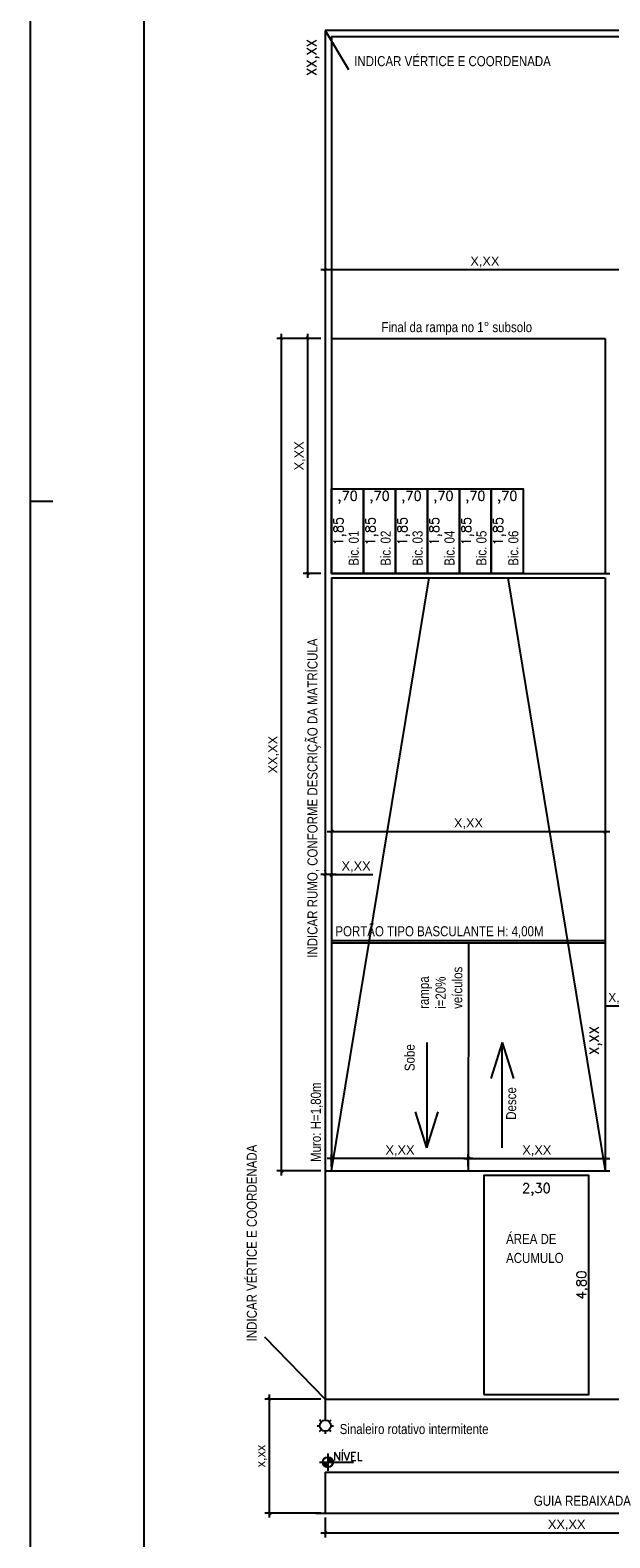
# Model space of a CAD drawing. Header units: millimetres. Extents: x -111 to 66, y -121 to 191.
# Tile 23 of 43: x -66 to -53, y 39 to 72. Entities that reach past the tile are written whole.
import ezdxf

# ---------------------------------------------------------------- set-up
doc = ezdxf.new("R2010")
doc.units = ezdxf.units.MM
for name, color, linetype in [('1', 1, 'Continuous'), ('2', 2, 'Continuous'), ('_CONSTR_PRINC', 5, 'Continuous'), ('_COTAS_EXT', 1, 'Continuous'), ('Texto', 1, 'Continuous')]:
    doc.layers.add(name, color=color, linetype=linetype)
doc.styles.add('Arial', font='arial.ttf')
doc.styles.add('ROMANS', font='romans')
doc.styles.get("Standard").update_dxf_attribs({"font": 'txt.shx'})
doc.styles.add('Technic', font='techl___.ttf')
doc.dimstyles.new('_LINHA CHAMADA', dxfattribs={"dimtxt": 0.2, "dimasz": 0.06, "dimexe": 0.1, "dimexo": 0.1, "dimgap": 0.05, "dimtad": 1, "dimzin": 1, "dimtxsty": 'Arial', "dimblk": 'OBLIQUE', "dimcen": 2.5, "dimdle": 0.1, "dimclrd": 256, "dimclre": 256, "dimclrt": 2, "dimadec": 0, "dimazin": 0, "dimtfac": 1, "dimtmove": 0, "dimatfit": 3, "dimfxl": 1, "dimarcsym": 0})
doc.dimstyles.new('SEM 0 LINHA CHAMADA', dxfattribs={"dimtxt": 0.21, "dimasz": 0.06, "dimexe": 0.05, "dimexo": 0.05, "dimgap": 0.01, "dimtad": 1, "dimzin": 4, "dimtxsty": 'Standard', "dimblk": 'OBLIQUE', "dimcen": 2.5, "dimdle": 0.05, "dimse1": 1, "dimse2": 1, "dimsd1": 1, "dimsd2": 1, "dimclrd": 256, "dimclre": 256, "dimclrt": 2, "dimadec": 0, "dimazin": 0, "dimtfac": 1, "dimtmove": 0, "dimatfit": 3, "dimfxl": 1, "dimarcsym": 0})
doc.dimstyles.new('SEM LINHA CHAMADA', dxfattribs={"dimtxt": 0.21, "dimasz": 0.06, "dimexe": 0.05, "dimexo": 0.05, "dimgap": 0.01, "dimtad": 1, "dimzin": 1, "dimtxsty": 'Standard', "dimblk": 'OBLIQUE', "dimcen": 2.5, "dimdle": 0.05, "dimse1": 1, "dimse2": 1, "dimsd1": 1, "dimsd2": 1, "dimclrd": 256, "dimclre": 256, "dimclrt": 2, "dimadec": 0, "dimazin": 0, "dimtfac": 1, "dimtmove": 0, "dimatfit": 3, "dimfxl": 1, "dimarcsym": 0})

# ---------------------------------------------------------------- blocks, each defined once
blk = doc.blocks.new('_OBLIQUE')
at = {"color": 0, "linetype": 'ByBlock'}
blk.add_line((-0.5, -0.5), (0.5, 0.5), dxfattribs=at)
blk = doc.blocks.new('*D84')
at = {"layer": '_COTAS_EXT', "lineweight": -2}
for p, q in [((-59.476, 53.885), (-59.816, 53.885)), ((-59.716, 53.97), (-59.716, 53.985)), ((-59.576, 53.885), (-58.672, 53.885)), ((-59.576, 53.79), (-59.576, 53.785))]:
    blk.add_line(p, q, dxfattribs=at)
at = {"layer": 'Defpoints', "color": 0}
for p in [(-59.716, 53.885), (-59.576, 53.89), (-59.716, 53.87)]:
    blk.add_point(p, dxfattribs=at)
at = {"layer": '_COTAS_EXT', "lineweight": -2, "xscale": 0.06, "yscale": 0.06, "zscale": 0.06, "rotation": 180}
blk.add_blockref('_OBLIQUE', (-59.716, 53.885), dxfattribs=at)
at = {"layer": '_COTAS_EXT', "lineweight": -2, "xscale": 0.06, "yscale": 0.06, "zscale": 0.06}
blk.add_blockref('_OBLIQUE', (-59.576, 53.885), dxfattribs=at)
at = {"layer": '_COTAS_EXT', "color": 2, "insert": (-59.039, 54.055), "char_height": 0.2, "attachment_point": 5, "style": 'Arial'}
blk.add_mtext('X,XX', dxfattribs=at)
blk = doc.blocks.new('*D85')
at = {"layer": '_COTAS_EXT', "lineweight": -2}
for p, q in [((-59.576, 54.931), (-59.576, 54.931)), ((-53.576, 54.931), (-53.576, 54.931)), ((-59.676, 54.831), (-53.476, 54.831))]:
    blk.add_line(p, q, dxfattribs=at)
at = {"layer": 'Defpoints', "color": 0}
for p in [(-59.576, 54.831), (-53.576, 54.831), (-53.576, 54.831)]:
    blk.add_point(p, dxfattribs=at)
at = {"layer": '_COTAS_EXT', "lineweight": -2, "xscale": 0.06, "yscale": 0.06, "zscale": 0.06, "rotation": 180}
blk.add_blockref('_OBLIQUE', (-59.576, 54.831), dxfattribs=at)
at = {"layer": '_COTAS_EXT', "lineweight": -2, "xscale": 0.06, "yscale": 0.06, "zscale": 0.06}
blk.add_blockref('_OBLIQUE', (-53.576, 54.831), dxfattribs=at)
at = {"layer": '_COTAS_EXT', "color": 2, "insert": (-56.576, 55.001), "char_height": 0.2, "attachment_point": 5, "style": 'Arial'}
blk.add_mtext('X,XX', dxfattribs=at)
blk = doc.blocks.new('*D86')
at = {"layer": '_COTAS_EXT', "lineweight": -2}
for p, q in [((-59.816, 65.64), (-60.203, 65.64)), ((-60.103, 65.74), (-60.103, 60.39)), ((-59.816, 60.49), (-60.203, 60.49))]:
    blk.add_line(p, q, dxfattribs=at)
at = {"layer": 'Defpoints', "color": 0}
for p in [(-59.716, 65.64), (-60.103, 60.49), (-59.716, 60.49)]:
    blk.add_point(p, dxfattribs=at)
at = {"layer": '_COTAS_EXT', "lineweight": -2, "xscale": 0.06, "yscale": 0.06, "zscale": 0.06}
for p, rotation in [((-60.103, 65.64), 89.99999999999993), ((-60.103, 60.49), 269.9999999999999)]:
    blk.add_blockref('_OBLIQUE', p, dxfattribs=dict(at, rotation=rotation))
at = {"layer": '_COTAS_EXT', "color": 2, "insert": (-60.272, 63.065), "char_height": 0.2, "attachment_point": 5, "rotation": 90, "style": 'Arial'}
blk.add_mtext('X,XX', dxfattribs=at)
blk = doc.blocks.new('*D87')
at = {"layer": '_COTAS_EXT', "lineweight": -2}
for p, q in [((-59.816, 65.64), (-60.777, 65.64)), ((-60.677, 47.29), (-60.677, 65.74)), ((-59.816, 47.39), (-60.777, 47.39))]:
    blk.add_line(p, q, dxfattribs=at)
at = {"layer": 'Defpoints', "color": 0}
for p in [(-60.677, 65.64), (-59.716, 65.64), (-59.716, 47.39)]:
    blk.add_point(p, dxfattribs=at)
at = {"layer": '_COTAS_EXT', "lineweight": -2, "xscale": 0.06, "yscale": 0.06, "zscale": 0.06}
for p, rotation in [((-60.677, 65.64), 90), ((-60.677, 47.39), 270)]:
    blk.add_blockref('_OBLIQUE', p, dxfattribs=dict(at, rotation=rotation))
at = {"layer": '_COTAS_EXT', "color": 2, "insert": (-60.847, 56.515), "char_height": 0.2, "attachment_point": 5, "rotation": 90, "style": 'Arial'}
blk.add_mtext('XX,XX', dxfattribs=at)
blk = doc.blocks.new('*D89')
at = {"layer": 'Defpoints', "color": 0}
for p in [(-59.716, 72.39), (-59.852, 42.39), (-59.716, 42.39)]:
    blk.add_point(p, dxfattribs=at)
at = {"layer": '_COTAS_EXT', "color": 2, "insert": (-59.984, 71.801), "char_height": 0.21, "attachment_point": 5, "rotation": 90}
blk.add_mtext('XX,XX', dxfattribs=at)
blk = doc.blocks.new('*D90')
at = {"layer": 'Defpoints', "color": 0}
for p in [(-59.716, 42.39), (-13.829, 42.39), (-59.716, 41.965)]:
    blk.add_point(p, dxfattribs=at)
at = {"layer": '_COTAS_EXT', "color": 2, "insert": (-14.574, 42.097), "char_height": 0.21, "attachment_point": 5}
blk.add_mtext('xx,xx', dxfattribs=at)
blk = doc.blocks.new('*D97')
at = {"layer": '_COTAS_EXT', "lineweight": -2}
for p, q in [((-59.816, 42.39), (-61.043, 42.39)), ((-60.943, 42.49), (-60.943, 39.79)), ((-59.816, 39.89), (-61.043, 39.89))]:
    blk.add_line(p, q, dxfattribs=at)
at = {"layer": 'Defpoints', "color": 0}
for p in [(-59.716, 42.39), (-60.943, 39.89), (-59.716, 39.89)]:
    blk.add_point(p, dxfattribs=at)
at = {"layer": '_COTAS_EXT', "lineweight": -2, "xscale": 0.06, "yscale": 0.06, "zscale": 0.06}
for p, rotation in [((-60.943, 42.39), 90), ((-60.943, 39.89), 270)]:
    blk.add_blockref('_OBLIQUE', p, dxfattribs=dict(at, rotation=rotation))
at = {"layer": '_COTAS_EXT', "color": 2, "insert": (-61.112, 41.14), "char_height": 0.2, "attachment_point": 5, "rotation": 90, "style": 'Arial'}
blk.add_mtext('x,xx', dxfattribs=at)
blk = doc.blocks.new('*X99')
at = {"color": 0}
for p, q in [((0, 0.088), (0.011, 0.099)), ((0, 0.071), (0.026, 0.097)), ((0, 0.053), (0.039, 0.092)), ((0, 0.035), (0.051, 0.086)), ((0, 0.018), (0.061, 0.079)), ((0, 0), (0.071, 0.071)), ((0.018, 0), (0.079, 0.061)), ((0.035, 0), (0.086, 0.051)), ((0.053, 0), (0.092, 0.039)), ((0.071, 0), (0.097, 0.026)), ((0.088, 0), (0.099, 0.011)), ((-0.099, -0.011), (-0.088, 0)), ((-0.097, -0.026), (-0.071, 0)), ((-0.092, -0.039), (-0.053, 0)), ((-0.086, -0.051), (-0.035, 0)), ((-0.079, -0.061), (-0.018, 0)), ((-0.071, -0.071), (0, 0)), ((-0.061, -0.079), (0, -0.018)), ((-0.051, -0.086), (0, -0.035)), ((-0.039, -0.092), (0, -0.053)), ((-0.026, -0.097), (0, -0.071)), ((-0.011, -0.099), (0, -0.088))]:
    blk.add_line(p, q, dxfattribs=at)
blk = doc.blocks.new('NIV-PL')
for p, q in [((-0.25, 0), (0.75, 0)), ((0, 0.25), (0, -0.25))]:
    blk.add_line(p, q)
blk.add_circle((0, 0), 0.15)
at = {"color": 2, "xscale": 1.5, "yscale": 1.5, "zscale": 1.5}
blk.add_blockref('*X99', (0, 0), dxfattribs=at)
at = {"color": 2, "style": 'ROMANS'}
blk.add_attdef('NIVEL', (0.15, 0.05), '', height=0.15, dxfattribs=at)
blk = doc.blocks.new('*D110')
at = {"layer": '_COTAS_EXT', "lineweight": -2}
for p, q in [((-52.616, 67.145), (-59.816, 67.145)), ((-59.716, 67.245), (-59.716, 67.245)), ((-52.716, 66.871), (-52.716, 67.245))]:
    blk.add_line(p, q, dxfattribs=at)
at = {"layer": 'Defpoints', "color": 0}
for p in [(-59.716, 67.145), (-59.716, 67.145), (-52.716, 66.771)]:
    blk.add_point(p, dxfattribs=at)
at = {"layer": '_COTAS_EXT', "lineweight": -2, "xscale": 0.06, "yscale": 0.06, "zscale": 0.06, "rotation": 180}
blk.add_blockref('_OBLIQUE', (-59.716, 67.145), dxfattribs=at)
at = {"layer": '_COTAS_EXT', "lineweight": -2, "xscale": 0.06, "yscale": 0.06, "zscale": 0.06}
blk.add_blockref('_OBLIQUE', (-52.716, 67.145), dxfattribs=at)
at = {"layer": '_COTAS_EXT', "color": 2, "insert": (-56.216, 67.315), "char_height": 0.2, "attachment_point": 5, "style": 'Arial'}
blk.add_mtext('X,XX', dxfattribs=at)
blk = doc.blocks.new('*D162')
at = {"layer": 'Defpoints', "color": 0}
for p in [(-59.576, 62.34), (-58.876, 62.34), (-59.576, 62.025)]:
    blk.add_point(p, dxfattribs=at)
at = {"layer": '_COTAS_EXT', "color": 2, "insert": (-59.226, 62.157), "char_height": 0.21, "attachment_point": 5}
blk.add_mtext(',70', dxfattribs=at)
blk = doc.blocks.new('*D163')
at = {"layer": 'Defpoints', "color": 0}
for p in [(-59.576, 62.34), (-59.576, 60.49), (-59.262, 60.49)]:
    blk.add_point(p, dxfattribs=at)
at = {"layer": '_COTAS_EXT', "color": 2, "insert": (-59.395, 61.415), "char_height": 0.21, "attachment_point": 5, "rotation": 90}
blk.add_mtext('1,85', dxfattribs=at)
blk = doc.blocks.new('*D164')
at = {"layer": 'Defpoints', "color": 0}
for p in [(-58.876, 62.34), (-58.176, 62.34), (-58.876, 62.025)]:
    blk.add_point(p, dxfattribs=at)
at = {"layer": '_COTAS_EXT', "color": 2, "insert": (-58.526, 62.157), "char_height": 0.21, "attachment_point": 5}
blk.add_mtext(',70', dxfattribs=at)
blk = doc.blocks.new('*D165')
at = {"layer": 'Defpoints', "color": 0}
for p in [(-58.876, 62.34), (-58.876, 60.49), (-58.562, 60.49)]:
    blk.add_point(p, dxfattribs=at)
at = {"layer": '_COTAS_EXT', "color": 2, "insert": (-58.695, 61.415), "char_height": 0.21, "attachment_point": 5, "rotation": 90}
blk.add_mtext('1,85', dxfattribs=at)
blk = doc.blocks.new('*D166')
at = {"layer": 'Defpoints', "color": 0}
for p in [(-58.176, 62.34), (-57.476, 62.34), (-58.176, 62.025)]:
    blk.add_point(p, dxfattribs=at)
at = {"layer": '_COTAS_EXT', "color": 2, "insert": (-57.826, 62.157), "char_height": 0.21, "attachment_point": 5}
blk.add_mtext(',70', dxfattribs=at)
blk = doc.blocks.new('*D167')
at = {"layer": 'Defpoints', "color": 0}
for p in [(-58.176, 62.34), (-58.176, 60.49), (-57.862, 60.49)]:
    blk.add_point(p, dxfattribs=at)
at = {"layer": '_COTAS_EXT', "color": 2, "insert": (-57.995, 61.415), "char_height": 0.21, "attachment_point": 5, "rotation": 90}
blk.add_mtext('1,85', dxfattribs=at)
blk = doc.blocks.new('*D168')
at = {"layer": 'Defpoints', "color": 0}
for p in [(-57.476, 62.34), (-56.776, 62.34), (-57.476, 62.025)]:
    blk.add_point(p, dxfattribs=at)
at = {"layer": '_COTAS_EXT', "color": 2, "insert": (-57.126, 62.157), "char_height": 0.21, "attachment_point": 5}
blk.add_mtext(',70', dxfattribs=at)
blk = doc.blocks.new('*D169')
at = {"layer": 'Defpoints', "color": 0}
for p in [(-57.476, 62.34), (-57.476, 60.49), (-57.162, 60.49)]:
    blk.add_point(p, dxfattribs=at)
at = {"layer": '_COTAS_EXT', "color": 2, "insert": (-57.295, 61.415), "char_height": 0.21, "attachment_point": 5, "rotation": 90}
blk.add_mtext('1,85', dxfattribs=at)
blk = doc.blocks.new('*D170')
at = {"layer": 'Defpoints', "color": 0}
for p in [(-56.776, 62.34), (-56.076, 62.34), (-56.776, 62.025)]:
    blk.add_point(p, dxfattribs=at)
at = {"layer": '_COTAS_EXT', "color": 2, "insert": (-56.426, 62.157), "char_height": 0.21, "attachment_point": 5}
blk.add_mtext(',70', dxfattribs=at)
blk = doc.blocks.new('*D171')
at = {"layer": 'Defpoints', "color": 0}
for p in [(-56.776, 62.34), (-56.776, 60.49), (-56.462, 60.49)]:
    blk.add_point(p, dxfattribs=at)
at = {"layer": '_COTAS_EXT', "color": 2, "insert": (-56.595, 61.415), "char_height": 0.21, "attachment_point": 5, "rotation": 90}
blk.add_mtext('1,85', dxfattribs=at)
blk = doc.blocks.new('*D172')
at = {"layer": 'Defpoints', "color": 0}
for p in [(-56.076, 62.34), (-55.376, 62.34), (-56.076, 62.025)]:
    blk.add_point(p, dxfattribs=at)
at = {"layer": '_COTAS_EXT', "color": 2, "insert": (-55.726, 62.157), "char_height": 0.21, "attachment_point": 5}
blk.add_mtext(',70', dxfattribs=at)
blk = doc.blocks.new('*D173')
at = {"layer": 'Defpoints', "color": 0}
for p in [(-56.076, 62.34), (-56.076, 60.49), (-55.762, 60.49)]:
    blk.add_point(p, dxfattribs=at)
at = {"layer": '_COTAS_EXT', "color": 2, "insert": (-55.895, 61.415), "char_height": 0.21, "attachment_point": 5, "rotation": 90}
blk.add_mtext('1,85', dxfattribs=at)
blk = doc.blocks.new('sinaleiro')
at = {"layer": '1'}
for p, q in [((2392.441, 857.328), (2392.441, 856.943)), ((2392.291, 856.841), (2392.339, 856.841)), ((2392.368, 856.913), (2392.334, 856.947)), ((2392.513, 856.913), (2392.547, 856.947)), ((2392.543, 856.841), (2392.591, 856.841)), ((2392.334, 856.734), (2392.368, 856.768)), ((2392.441, 856.739), (2392.441, 856.691)), ((2392.547, 856.734), (2392.513, 856.768))]:
    blk.add_line(p, q, dxfattribs=at)
blk.add_circle((2392.441, 856.841), 0.102, dxfattribs=at)
blk = doc.blocks.new('*D179')
at = {"layer": '_COTAS_EXT', "lineweight": -2}
for p, q in [((-56.679, 47.661), (-53.476, 47.661)), ((-56.579, 47.49), (-56.579, 47.761)), ((-53.576, 47.761), (-53.576, 47.761))]:
    blk.add_line(p, q, dxfattribs=at)
at = {"layer": 'Defpoints', "color": 0}
for p in [(-53.576, 47.661), (-53.576, 47.661), (-56.579, 47.39)]:
    blk.add_point(p, dxfattribs=at)
at = {"layer": '_COTAS_EXT', "lineweight": -2, "xscale": 0.06, "yscale": 0.06, "zscale": 0.06, "rotation": 180}
blk.add_blockref('_OBLIQUE', (-56.579, 47.661), dxfattribs=at)
at = {"layer": '_COTAS_EXT', "lineweight": -2, "xscale": 0.06, "yscale": 0.06, "zscale": 0.06}
blk.add_blockref('_OBLIQUE', (-53.576, 47.661), dxfattribs=at)
at = {"layer": '_COTAS_EXT', "color": 2, "insert": (-55.077, 47.831), "char_height": 0.2, "attachment_point": 5, "style": 'Arial'}
blk.add_mtext('X,XX', dxfattribs=at)
blk = doc.blocks.new('*D180')
at = {"layer": '_COTAS_EXT', "lineweight": -2}
for p, q in [((-56.479, 47.661), (-59.676, 47.661)), ((-59.576, 47.49), (-59.576, 47.761)), ((-56.579, 47.49), (-56.579, 47.761))]:
    blk.add_line(p, q, dxfattribs=at)
at = {"layer": 'Defpoints', "color": 0}
for p in [(-59.576, 47.661), (-59.576, 47.39), (-56.579, 47.39)]:
    blk.add_point(p, dxfattribs=at)
at = {"layer": '_COTAS_EXT', "lineweight": -2, "xscale": 0.06, "yscale": 0.06, "zscale": 0.06, "rotation": 180}
blk.add_blockref('_OBLIQUE', (-59.576, 47.661), dxfattribs=at)
at = {"layer": '_COTAS_EXT', "lineweight": -2, "xscale": 0.06, "yscale": 0.06, "zscale": 0.06}
blk.add_blockref('_OBLIQUE', (-56.579, 47.661), dxfattribs=at)
at = {"layer": '_COTAS_EXT', "color": 2, "insert": (-58.077, 47.831), "char_height": 0.2, "attachment_point": 5, "style": 'Arial'}
blk.add_mtext('X,XX', dxfattribs=at)
blk = doc.blocks.new('*D182')
at = {"layer": 'Defpoints', "color": 0}
for p in [(-53.576, 52.39), (-53.656, 47.39), (-53.576, 47.39)]:
    blk.add_point(p, dxfattribs=at)
at = {"layer": '_COTAS_EXT', "color": 2, "insert": (-53.788, 50.254), "char_height": 0.21, "attachment_point": 5, "rotation": 90}
blk.add_mtext('X,XX', dxfattribs=at)
blk = doc.blocks.new('*D183')
at = {"layer": '_COTAS_EXT', "lineweight": -2}
for p, q in [((-59.716, 39.79), (-59.716, 39.356)), ((-49.129, 39.79), (-49.129, 39.356)), ((-59.816, 39.456), (-49.029, 39.456))]:
    blk.add_line(p, q, dxfattribs=at)
at = {"layer": 'Defpoints', "color": 0}
for p in [(-59.716, 39.89), (-49.129, 39.89), (-49.129, 39.456)]:
    blk.add_point(p, dxfattribs=at)
at = {"layer": '_COTAS_EXT', "lineweight": -2, "xscale": 0.06, "yscale": 0.06, "zscale": 0.06, "rotation": 180}
blk.add_blockref('_OBLIQUE', (-59.716, 39.456), dxfattribs=at)
at = {"layer": '_COTAS_EXT', "lineweight": -2, "xscale": 0.06, "yscale": 0.06, "zscale": 0.06}
blk.add_blockref('_OBLIQUE', (-49.129, 39.456), dxfattribs=at)
at = {"layer": '_COTAS_EXT', "color": 2, "insert": (-54.422, 39.625), "char_height": 0.2, "attachment_point": 5, "style": 'Arial'}
blk.add_mtext('XX,XX', dxfattribs=at)
blk = doc.blocks.new('*D190')
at = {"layer": '_COTAS_EXT', "lineweight": -2}
for p, q in [((-52.716, 52.29), (-52.716, 50.902)), ((-52.366, 52.29), (-52.366, 50.902)), ((-52.716, 51.002), (-53.559, 51.002)), ((-52.816, 51.002), (-52.266, 51.002))]:
    blk.add_line(p, q, dxfattribs=at)
at = {"layer": 'Defpoints', "color": 0}
for p in [(-52.716, 52.39), (-52.366, 52.39), (-52.366, 51.002)]:
    blk.add_point(p, dxfattribs=at)
at = {"layer": '_COTAS_EXT', "lineweight": -2, "xscale": 0.06, "yscale": 0.06, "zscale": 0.06, "rotation": 180}
blk.add_blockref('_OBLIQUE', (-52.716, 51.002), dxfattribs=at)
at = {"layer": '_COTAS_EXT', "lineweight": -2, "xscale": 0.06, "yscale": 0.06, "zscale": 0.06}
blk.add_blockref('_OBLIQUE', (-52.366, 51.002), dxfattribs=at)
at = {"layer": '_COTAS_EXT', "color": 2, "insert": (-53.192, 51.172), "char_height": 0.2, "attachment_point": 5, "style": 'Arial'}
blk.add_mtext('X,XX', dxfattribs=at)
blk = doc.blocks.new('*D343')
at = {"layer": 'Defpoints', "color": 0}
for p in [(-56.236, 47.29), (-53.936, 47.29), (-53.936, 46.85)]:
    blk.add_point(p, dxfattribs=at)
at = {"layer": '_COTAS_EXT', "color": 2, "insert": (-55.086, 46.983), "char_height": 0.21, "attachment_point": 5}
blk.add_mtext('2,30', dxfattribs=at)
blk = doc.blocks.new('*D344')
at = {"layer": 'Defpoints', "color": 0}
for p in [(-53.936, 47.29), (-53.936, 42.49), (-53.936, 42.49)]:
    blk.add_point(p, dxfattribs=at)
at = {"layer": '_COTAS_EXT', "color": 2, "insert": (-54.068, 44.89), "char_height": 0.21, "attachment_point": 5, "rotation": 90}
blk.add_mtext('4,80', dxfattribs=at)

msp = doc.modelspace()

# ---------------------------------------------------------------- linework, layer by layer
at = {"color": 1}
msp.add_lwpolyline([(52.7129, 2.6747), (52.7129, 86.7747), (-66.1871, 86.7747), (-66.1871, 2.6747)], close=True, dxfattribs=at)
at = {"color": 5}
msp.add_lwpolyline([(-63.6871, 85.7747), (51.7129, 85.7747), (51.7129, 3.6747), (-63.6871, 3.6747)], close=True, dxfattribs=at)
at = {"layer": '1'}
for p, q in [((-59.5755, 65.6401), (-53.5755, 65.6401)), ((-53.5755, 65.6401), (-53.5755, 60.4901)), ((-59.5755, 47.3901), (-57.4385, 60.3901)), ((-55.7125, 60.3901), (-53.5755, 47.3901)), ((-59.5755, 52.4401), (-53.5755, 52.4401)), ((-59.5755, 52.3901), (-53.5755, 52.3901)), ((-57.4867, 50.2054), (-57.4867, 47.8931)), ((-57.4867, 50.2054), (-57.4867, 47.8931)), ((-55.8343, 50.2054), (-56.0829, 49.4151)), ((-55.8343, 47.8931), (-55.8343, 50.2054)), ((-55.8343, 47.8931), (-55.8343, 50.2054)), ((-55.8343, 50.2054), (-55.5857, 49.4151)), ((-57.4867, 47.8931), (-57.7353, 48.6834)), ((-57.4867, 47.8931), (-57.238, 48.6834))]:
    msp.add_line(p, q, dxfattribs=at)
for points in [[(-59.5755, 62.3401), (-58.8755, 62.3401), (-58.8755, 60.4901), (-59.5755, 60.4901)], [(-58.8755, 62.3401), (-58.1755, 62.3401), (-58.1755, 60.4901), (-58.8755, 60.4901)], [(-58.1755, 62.3401), (-57.4755, 62.3401), (-57.4755, 60.4901), (-58.1755, 60.4901)], [(-57.4755, 62.3401), (-56.7755, 62.3401), (-56.7755, 60.4901), (-57.4755, 60.4901)], [(-56.7755, 62.3401), (-56.0755, 62.3401), (-56.0755, 60.4901), (-56.7755, 60.4901)], [(-56.0755, 62.3401), (-55.3755, 62.3401), (-55.3755, 60.4901), (-56.0755, 60.4901)], [(-56.2355, 42.4901), (-53.9355, 42.4901), (-53.9355, 47.2901), (-56.2355, 47.2901)]]:
    msp.add_lwpolyline(points, close=True, dxfattribs=at)
at = {"layer": '2'}
for p, q in [((-66.1871, 62.0747), (-65.6871, 62.0747)), ((-56.5755, 52.3901), (-56.579, 47.3901)), ((-59.7155, 40.7901), (-49.129, 40.7901)), ((-59.7155, 40.7901), (-59.7155, 39.8901)), ((-59.9255, 39.8901), (-13.829, 39.8901))]:
    msp.add_line(p, q, dxfattribs=at)
at = {"layer": '_CONSTR_PRINC'}
for p, q in [((-59.5755, 60.4901), (-53.4755, 60.4901)), ((-59.5755, 60.3901), (-53.5755, 60.3901)), ((-53.5755, 60.3901), (-53.5755, 47.3901)), ((-59.7155, 47.3901), (-53.4755, 47.3901))]:
    msp.add_line(p, q, dxfattribs=at)
msp.add_lwpolyline([(-59.7155, 72.3901), (-59.7155, 42.3901), (-13.8255, 42.3901), (-13.8255, 72.3901)], close=True, dxfattribs=at)
for points in [[(-13.9655, 42.3901), (-13.9655, 72.2501), (-59.5755, 72.2501), (-59.5755, 60.4901)], [(-59.5755, 60.3901), (-59.5755, 47.3901)]]:
    msp.add_lwpolyline(points, dxfattribs=at)
at = {"layer": 'Texto'}
for p, q in [((-59.7155, 72.3901), (-59.2092, 71.5333)), ((-59.7155, 42.3901), (-61.0388, 43.748))]:
    msp.add_line(p, q, dxfattribs=at)

# ---------------------------------------------------------------- block references
at = {"layer": '2', "xscale": 1.2, "yscale": 1.2, "zscale": 1.2}
msp.add_blockref('sinaleiro', (-2930.6442, -986.4031), dxfattribs=at)
at = {"layer": '_COTAS_EXT'}
ref = msp.add_blockref('NIV-PL', (-59.6578, 41.0068), dxfattribs=dict(at, xscale=0.75, yscale=0.75, zscale=0.75))
ref.add_attrib('NIVEL', 'NÍVEL', (-59.5453, 41.0443), dxfattribs={"layer": '0', "color": 2, "height": 0.18, "style": 'ROMANS'})

# ---------------------------------------------------------------- texts
at = {"layer": 'Texto', "char_height": 0.22, "attachment_point": 1, "style": 'Technic'}
for s, insert in [('INDICAR VÉRTICE E COORDENADA', (-59.0817, 71.8281)), ('Final da rampa no 1° subsolo', (-58.4842, 65.998)), ('PORTÃO TIPO BASCULANTE H: 4,00M', (-59.4946, 52.7551)), ('ÁREA DE', (-55.7511, 46.0091)), ('ACUMULO', (-55.7511, 45.5936)), ('Sinaleiro rotativo intermitente', (-59.3996, 41.8425)), ('GUIA REBAIXADA', (-55.1426, 40.2698))]:
    msp.add_mtext(s, dxfattribs=dict(at, insert=insert))
at = {"layer": 'Texto', "char_height": 0.22, "attachment_point": 1, "rotation": 90, "style": 'Technic'}
for s, insert in [('Bic. 01', (-59.2016, 60.6561)), ('Bic. 02', (-58.5016, 60.6561)), ('Bic. 03', (-57.8016, 60.6561)), ('Bic. 04', (-57.1016, 60.6561)), ('Bic. 05', (-56.4016, 60.6561)), ('Bic. 06', (-55.7016, 60.6561)), ('INDICAR RUMO, CONFORME DESCRIÇÃO DA MATRÍCULA', (-60.1062, 52.0628)), ('rampa\\Pi=20%\\Pveículos', (-57.664, 50.9426)), ('Sobe', (-57.9755, 49.5788)), ('Muro: H=1,80m', (-60.0329, 47.587)), ('Desce', (-55.7505, 48.5114)), ('INDICAR VÉRTICE E COORDENADA', (-61.4368, 43.6541))]:
    msp.add_mtext(s, dxfattribs=dict(at, insert=insert))

# ---------------------------------------------------------------- dimensions: what is measured, and where the dimension line sits
at = {"layer": '_COTAS_EXT'}
dim = msp.add_linear_dim(base=(-59.8519, 42.3901), p1=(-59.7155, 72.3901), p2=(-59.7155, 42.3901), angle=90, text='XX,XX', dimstyle='SEM LINHA CHAMADA', dxfattribs=at)
dim.commit()
dim.dimension.update_dxf_attribs({"geometry": '*D89', "text_midpoint": (-59.8519, 71.8006), "dimtype": 160})
for base, p1, p2, picture, middle in [((-59.7155, 67.145), (-52.7155, 66.7708), (-59.7155, 67.145), '*D110', (-56.2155, 67.3147)), ((-53.5755, 54.8313), (-59.5755, 54.8313), (-53.5755, 54.8313), '*D85', (-56.5755, 55.001))]:
    dim = msp.add_linear_dim(base=base, p1=p1, p2=p2, text='X,XX', dimstyle='_LINHA CHAMADA', dxfattribs=at)
    dim.commit()
    dim.dimension.update_dxf_attribs({"geometry": picture, "text_midpoint": middle})
for base, p1, p2, text, picture, middle in [((-60.6772, 65.6401), (-59.7155, 47.3901), (-59.7155, 65.6401), 'XX,XX', '*D87', (-60.8469, 56.5151)), ((-60.1025, 60.4901), (-59.7155, 65.6401), (-59.7155, 60.4901), 'X,XX', '*D86', (-60.2722, 63.0651)), ((-60.9427, 39.8901), (-59.7155, 42.3901), (-59.7155, 39.8901), 'x,xx', '*D97', (-61.1124, 41.1401))]:
    dim = msp.add_linear_dim(base=base, p1=p1, p2=p2, angle=90, text=text, dimstyle='_LINHA CHAMADA', dxfattribs=at)
    dim.commit()
    dim.dimension.update_dxf_attribs({"geometry": picture, "text_midpoint": middle})
for base, p1, p2, dimstyle, picture, middle in [((-59.5755, 62.0247), (-58.8755, 62.3401), (-59.5755, 62.3401), 'SEM 0 LINHA CHAMADA', '*D162', (-59.2255, 62.1572)), ((-58.8755, 62.0247), (-58.1755, 62.3401), (-58.8755, 62.3401), 'SEM 0 LINHA CHAMADA', '*D164', (-58.5255, 62.1572)), ((-58.1755, 62.0247), (-57.4755, 62.3401), (-58.1755, 62.3401), 'SEM 0 LINHA CHAMADA', '*D166', (-57.8255, 62.1572)), ((-57.4755, 62.0247), (-56.7755, 62.3401), (-57.4755, 62.3401), 'SEM 0 LINHA CHAMADA', '*D168', (-57.1255, 62.1572)), ((-56.7755, 62.0247), (-56.0755, 62.3401), (-56.7755, 62.3401), 'SEM 0 LINHA CHAMADA', '*D170', (-56.4255, 62.1572)), ((-56.0755, 62.0247), (-55.3755, 62.3401), (-56.0755, 62.3401), 'SEM 0 LINHA CHAMADA', '*D172', (-55.7255, 62.1572)), ((-53.9355, 46.8501), (-56.2355, 47.2901), (-53.9355, 47.2901), 'SEM LINHA CHAMADA', '*D343', (-55.0855, 46.9826))]:
    dim = msp.add_linear_dim(base=base, p1=p1, p2=p2, dimstyle=dimstyle, dxfattribs=at)
    dim.commit()
    dim.dimension.update_dxf_attribs({"geometry": picture, "text_midpoint": middle})
for base, p1, p2, picture, middle in [((-59.2624, 60.4901), (-59.5755, 62.3401), (-59.5755, 60.4901), '*D163', (-59.3949, 61.4151)), ((-58.5624, 60.4901), (-58.8755, 62.3401), (-58.8755, 60.4901), '*D165', (-58.6949, 61.4151)), ((-57.8624, 60.4901), (-58.1755, 62.3401), (-58.1755, 60.4901), '*D167', (-57.9949, 61.4151)), ((-57.1624, 60.4901), (-57.4755, 62.3401), (-57.4755, 60.4901), '*D169', (-57.2949, 61.4151)), ((-56.4624, 60.4901), (-56.7755, 62.3401), (-56.7755, 60.4901), '*D171', (-56.5949, 61.4151)), ((-55.7624, 60.4901), (-56.0755, 62.3401), (-56.0755, 60.4901), '*D173', (-55.8949, 61.4151)), ((-53.9355, 42.4901), (-53.9355, 47.2901), (-53.9355, 42.4901), '*D344', (-54.068, 44.8901))]:
    dim = msp.add_linear_dim(base=base, p1=p1, p2=p2, angle=90, dimstyle='SEM LINHA CHAMADA', dxfattribs=at)
    dim.commit()
    dim.dimension.update_dxf_attribs({"geometry": picture, "text_midpoint": middle})
for base, p1, p2, text, dimstyle, picture, middle in [((-59.7155, 53.8853), (-59.5755, 53.8901), (-59.7155, 53.8701), 'X,XX', '_LINHA CHAMADA', '*D84', (-59.0387, 53.8853)), ((-52.3655, 51.002), (-52.7155, 52.3901), (-52.3655, 52.3901), 'X,XX', '_LINHA CHAMADA', '*D190', (-53.1924, 51.002)), ((-59.7155, 41.9647), (-13.829, 42.3901), (-59.7155, 42.3901), 'xx,xx', 'SEM LINHA CHAMADA', '*D90', (-14.574, 41.9647))]:
    dim = msp.add_linear_dim(base=base, p1=p1, p2=p2, text=text, dimstyle=dimstyle, dxfattribs=at)
    dim.commit()
    dim.dimension.update_dxf_attribs({"geometry": picture, "text_midpoint": middle, "dimtype": 160})
at = {"layer": '_COTAS_EXT', "color": 4}
dim = msp.add_linear_dim(base=(-53.6558, 47.3901), p1=(-53.5755, 52.3901), p2=(-53.5755, 47.3901), angle=90, text='X,XX', dimstyle='SEM LINHA CHAMADA', dxfattribs=at)
dim.commit()
dim.dimension.update_dxf_attribs({"geometry": '*D182', "text_midpoint": (-53.6558, 50.2541), "dimtype": 160})
at = {"layer": '_COTAS_EXT', "color": 6}
for base, p2, picture, middle in [((-59.5755, 47.6614), (-59.5755, 47.3901), '*D180', (-58.0772, 47.8311)), ((-53.5755, 47.6614), (-53.5755, 47.6614), '*D179', (-55.0772, 47.8311))]:
    dim = msp.add_linear_dim(base=base, p1=(-56.579, 47.3901), p2=p2, text='X,XX', dimstyle='_LINHA CHAMADA', dxfattribs=at)
    dim.commit()
    dim.dimension.update_dxf_attribs({"geometry": picture, "text_midpoint": middle})
at = {"layer": '_COTAS_EXT', "color": 4}
dim = msp.add_linear_dim(base=(-49.129, 39.4556), p1=(-59.7155, 39.8901), p2=(-49.129, 39.8901), text='XX,XX', dimstyle='_LINHA CHAMADA', dxfattribs=at)
dim.commit()
dim.dimension.update_dxf_attribs({"geometry": '*D183', "text_midpoint": (-54.4222, 39.6253)})

doc.saveas('drawing.dxf')
